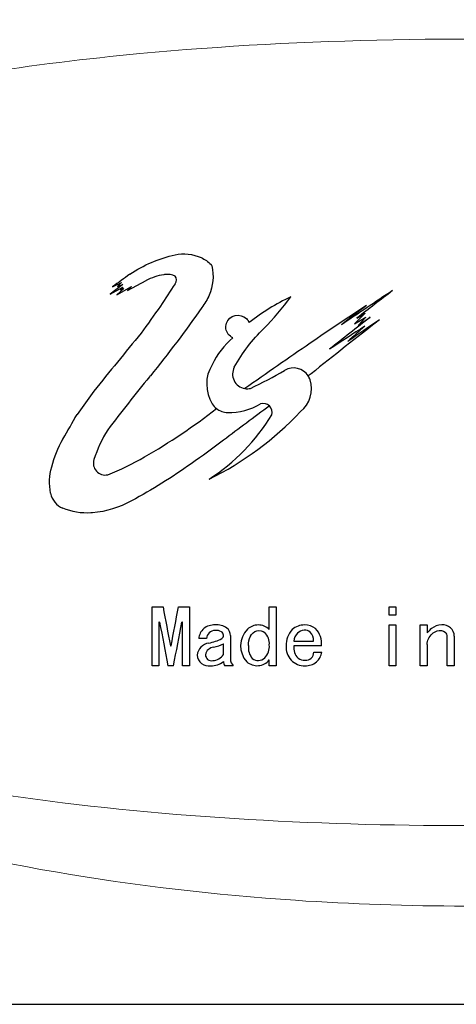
# Model space of a CAD drawing. Header units: millimetres. Extents: x -201 to 202, y 143 to 428.
# Tile 6 of 9: x 145 to 158, y 382 to 411. Entities that reach past the tile are written whole.
import ezdxf

# ---------------------------------------------------------------- set-up
doc = ezdxf.new("R2010")
doc.units = ezdxf.units.MM
doc.header["$LTSCALE"] = 0.25
doc.layers.add('CABLE TAG (BLUE)', color=7, linetype='Continuous', lineweight=20)
doc.layers.add('FORM', color=7, linetype='Continuous')

msp = doc.modelspace()

# ---------------------------------------------------------------- linework, layer by layer
at = {"layer": 'CABLE TAG (BLUE)', "lineweight": 25}
for p, q in [((147.7834, 403.022), (148.0404, 403.1434)), ((148.0404, 403.1434), (147.9228, 403.0319)), ((148.2221, 402.906), (148.7707, 403.2016)), ((148.0818, 403.0887), (147.7077, 402.8035)), ((147.7077, 402.8035), (148.0818, 403.006)), ((147.9076, 402.7834), (148.3428, 403.0319)), ((148.1152, 402.9641), (147.9076, 402.7834)), ((147.9228, 403.0319), (148.0818, 403.0887)), ((148.0818, 403.006), (148.0156, 402.9284)), ((148.0156, 402.9284), (148.1152, 402.9641)), ((148.3428, 403.0319), (148.2221, 402.906)), ((155.249, 402.2362), (154.9322, 401.9272)), ((154.9322, 401.9272), (155.2656, 402.1221)), ((155.0049, 402.094), (155.249, 402.2362)), ((155.2656, 402.1221), (155.0359, 401.876)), ((155.0359, 401.876), (155.3995, 402.1221)), ((153.6502, 400.4484), (153.5652, 400.3829)), ((147.2306, 399.9348), (146.7326, 399.2468)), ((148.9469, 393.5541), (149.2751, 393.5541)), ((148.9469, 391.8167), (148.9469, 393.554)), ((149.7264, 393.5541), (150.0546, 393.5541)), ((150.0546, 393.5541), (150.0546, 391.8167)), ((152.4138, 392.8869), (152.4138, 393.554)), ((152.4138, 393.554), (152.6189, 393.554)), ((152.6189, 393.554), (152.6189, 391.8167)), ((155.9525, 393.554), (156.1576, 393.554)), ((155.9525, 393.3142), (155.9525, 393.554)), ((156.1576, 393.554), (156.1576, 393.3142)), ((156.1576, 393.3142), (155.9525, 393.3142)), ((149.1725, 393.1041), (149.152, 393.1041)), ((149.152, 393.1041), (149.152, 391.8167)), ((149.8495, 393.1041), (149.829, 393.1041)), ((149.8495, 391.8167), (149.8495, 393.1041)), ((155.9525, 391.8167), (155.9525, 393.0224)), ((155.9525, 393.0224), (156.1576, 393.0224)), ((156.1576, 393.0224), (156.1576, 391.8167)), ((156.8756, 391.8167), (156.8756, 393.0224)), ((156.8756, 393.0224), (157.0807, 393.0224)), ((157.0807, 393.0224), (157.0807, 392.788)), ((151.265, 392.7075), (151.265, 392.0139)), ((157.6757, 391.8167), (157.6757, 392.6718)), ((157.8808, 392.6896), (157.8808, 391.8167)), ((149.4905, 392.406), (149.511, 392.406)), ((150.5572, 392.6184), (150.3316, 392.6184)), ((151.0598, 392.1524), (151.0598, 392.4677)), ((153.142, 392.5473), (153.7164, 392.5473)), ((153.9523, 392.406), (153.142, 392.406)), ((157.0807, 392.4413), (157.0807, 391.8167)), ((153.7267, 392.2221), (153.9626, 392.2221)), ((149.152, 391.8167), (148.9469, 391.8167)), ((149.5828, 391.8167), (149.4187, 391.8167)), ((150.0546, 391.8167), (149.8495, 391.8167)), ((151.347, 391.8167), (151.1008, 391.8167)), ((152.4138, 391.8167), (152.4138, 391.9881)), ((152.6189, 391.8167), (152.4138, 391.8167)), ((156.1576, 391.8167), (155.9525, 391.8167)), ((157.0807, 391.8167), (156.8756, 391.8167)), ((157.8808, 391.8167), (157.6757, 391.8167))]:
    msp.add_line(p, q, dxfattribs=at)
at = {"layer": 'CABLE TAG (BLUE)', "lineweight": 18}
for p, q in [((147.7834, 403.022), (148.0404, 403.1434)), ((148.0404, 403.1434), (147.9228, 403.0319)), ((148.2221, 402.906), (148.7707, 403.2016)), ((148.0818, 403.0887), (147.7077, 402.8035)), ((147.7077, 402.8035), (148.0818, 403.006)), ((147.9076, 402.7834), (148.3428, 403.0319)), ((148.1152, 402.9641), (147.9076, 402.7834)), ((147.9228, 403.0319), (148.0818, 403.0887)), ((148.0818, 403.006), (148.0156, 402.9284)), ((148.0156, 402.9284), (148.1152, 402.9641)), ((148.3428, 403.0319), (148.2221, 402.906)), ((155.249, 402.2362), (154.9322, 401.9272)), ((154.9322, 401.9272), (155.2656, 402.1221)), ((155.0049, 402.094), (155.249, 402.2362)), ((155.2656, 402.1221), (155.0359, 401.876)), ((155.0359, 401.876), (155.3995, 402.1221)), ((153.6502, 400.4484), (153.5652, 400.3829)), ((147.2306, 399.9348), (146.7326, 399.2468)), ((148.9469, 393.5541), (149.2751, 393.5541)), ((148.9469, 391.8167), (148.9469, 393.554)), ((149.7264, 393.5541), (150.0546, 393.5541)), ((150.0546, 393.5541), (150.0546, 391.8167)), ((152.4138, 392.8869), (152.4138, 393.554)), ((152.4138, 393.554), (152.6189, 393.554)), ((152.6189, 393.554), (152.6189, 391.8167)), ((155.9525, 393.554), (156.1576, 393.554)), ((155.9525, 393.3142), (155.9525, 393.554)), ((156.1576, 393.554), (156.1576, 393.3142)), ((156.1576, 393.3142), (155.9525, 393.3142)), ((149.1725, 393.1041), (149.152, 393.1041)), ((149.152, 393.1041), (149.152, 391.8167)), ((149.8495, 393.1041), (149.829, 393.1041)), ((149.8495, 391.8167), (149.8495, 393.1041)), ((155.9525, 391.8167), (155.9525, 393.0224)), ((155.9525, 393.0224), (156.1576, 393.0224)), ((156.1576, 393.0224), (156.1576, 391.8167)), ((156.8756, 391.8167), (156.8756, 393.0224)), ((156.8756, 393.0224), (157.0807, 393.0224)), ((157.0807, 393.0224), (157.0807, 392.788)), ((151.265, 392.7075), (151.265, 392.0139)), ((157.6757, 391.8167), (157.6757, 392.6718)), ((157.8808, 392.6896), (157.8808, 391.8167)), ((149.4905, 392.406), (149.511, 392.406)), ((150.5572, 392.6184), (150.3316, 392.6184)), ((151.0598, 392.1524), (151.0598, 392.4677)), ((153.142, 392.5473), (153.7164, 392.5473)), ((153.9523, 392.406), (153.142, 392.406)), ((157.0807, 392.4413), (157.0807, 391.8167)), ((153.7267, 392.2221), (153.9626, 392.2221)), ((149.152, 391.8167), (148.9469, 391.8167)), ((149.5828, 391.8167), (149.4187, 391.8167)), ((150.0546, 391.8167), (149.8495, 391.8167)), ((151.347, 391.8167), (151.1008, 391.8167)), ((152.4138, 391.8167), (152.4138, 391.9881)), ((152.6189, 391.8167), (152.4138, 391.8167)), ((156.1576, 391.8167), (155.9525, 391.8167)), ((157.0807, 391.8167), (156.8756, 391.8167)), ((157.8808, 391.8167), (157.6757, 391.8167))]:
    msp.add_line(p, q, dxfattribs=at)
at = {"layer": 'CABLE TAG (BLUE)', "lineweight": 25}
for centre, radius, start, end in [((203.8972, 325.6114), 95.6094, 125.56311, 125.9378), ((149.5011, 403.2214), 0.1681, 318.70712, 41.29288), ((225.1853, 353.7367), 90.2594, 146.837118, 147.340582), ((237.4776, 279.7302), 147.6537, 123.465611, 124.168814), ((231.9294, 303.5462), 125.0162, 127.366335, 127.974881), ((155.9903, 396.6169), 6.7791, 115.69934, 127.97293), ((238.9385, 337.3196), 110.8824, 144.031923, 144.537865), ((196.4209, 339.5944), 75.1358, 123.193143, 124.720463), ((230.3508, 305.2874), 122.797, 127.682486, 128.11798), ((271.3646, 253.3023), 188.4374, 127.876034, 128.659246), ((253.959, 275.7711), 160.2453, 127.955834, 128.504974), ((248.2186, 265.1112), 165.2734, 124.052849, 124.446316), ((268.3839, 228.1242), 207.3282, 123.075681, 123.420086), ((241.9905, 304.7694), 130.2001, 131.783814, 132.080148), ((290.3361, 284.9993), 183.5466, 140.540305, 141.230224), ((152.8966, 399.6698), 2.4139, 130.17499, 154.32176), ((311.4738, 171.4595), 278.8663, 124.474231, 124.958152), ((151.6825, 400.1413), 1.1199, 149.13808, 211.42869), ((151.7598, 400.4369), 0.4328, 151.30225, 260.65497), ((146.2841, 411.7577), 12.9992, 295.40555, 300.42453), ((153.1301, 400.1035), 0.5171, 32.71323, 120.60753), ((152.8069, 400.0026), 0.855, 307.99399, 18.32508), ((153.1237, 400.1031), 0.5227, 18.7875, 32.37024), ((151.7616, 400.4425), 0.4384, 260.54853, 283.1115), ((151.1733, 399.8297), 0.523, 211.38321, 232.06211), ((151.1768, 399.8306), 0.5259, 231.83439, 270.68364), ((151.223, 401.1541), 1.8498, 268.76187, 300.31518), ((152.237, 399.3051), 0.2647, 46.34599, 107.6579), ((152.2303, 399.3019), 0.2708, 346.16714, 45.81865), ((146.3863, 405.8883), 9.5544, 296.42151, 316.64283), ((147.2492, 402.4879), 6.1698, 303.31305, 328.20489), ((151.2252, 396.5934), 4.206, 148.50509, 161.75563), ((147.5608, 397.8017), 0.3475, 161.80239, 282.97464), ((146.5429, 397.0304), 0.604, 190.77968, 247.90182), ((272.609, 416.1007), 125.3779, 190.359829, 190.893611), ((27.5117, 415.8913), 124.2392, 349.103657, 349.642317), ((258.0032, 413.2469), 110.6791, 190.485843, 191.16438), ((40.2264, 413.3938), 111.4648, 348.83836, 349.512125), ((150.7859, 392.5267), 0.4964, 86.79324, 128.74644), ((150.8609, 392.4869), 0.5376, 55.88407, 95.04042), ((150.9759, 392.7111), 0.2891, 359.31509, 49.82207), ((152.0901, 392.548), 0.4744, 90.55333, 132.83769), ((152.0835, 392.5522), 0.4702, 45.38019, 89.75145), ((153.4502, 392.4782), 0.5443, 88.96983, 131.33605), ((153.4606, 392.504), 0.5183, 52.25302, 90.07179), ((157.4976, 392.5714), 0.4512, 88.22469, 130.6138), ((157.546, 392.6893), 0.3348, 0.08168, 95.89839), ((150.7441, 392.6006), 0.4129, 130.63997, 177.53271), ((150.8057, 392.6114), 0.2486, 88.17291, 178.39537), ((150.8429, 392.5181), 0.3431, 63.07005, 94.89144), ((150.9346, 392.7177), 0.1238, 306.661, 59.05223), ((152.2605, 392.4054), 0.6954, 135.14695, 222.40317), ((151.9503, 392.4696), 0.4649, 355.41695, 44.76478), ((153.5297, 392.4557), 0.6154, 135.51033, 184.62581), ((153.5026, 392.5263), 0.3612, 135.58924, 176.6593), ((153.4777, 392.5295), 0.3415, 96.42984, 133.0521), ((153.4545, 392.6105), 0.2588, 49.04728, 93.32432), ((153.4292, 392.5906), 0.2905, 351.43392, 47.85207), ((153.3695, 392.4898), 0.5888, 351.82064, 46.07655), ((157.9078, 392.1025), 1.0742, 130.94398, 140.34442), ((157.5034, 392.674), 0.1723, 359.27494, 50.00465), ((150.6879, 392.0793), 0.4104, 98.25472, 173.40646), ((150.7884, 392.0963), 0.2662, 93.4009, 169.73576), ((150.2864, 394.0712), 1.6224, 282.19082, 296.42861), ((150.3958, 393.8296), 1.5151, 284.40282, 295.99496), ((152.297, 392.3531), 0.5025, 172.9421, 219.83602), ((151.93, 392.3853), 0.4861, 316.13361, 5.56545), ((153.4449, 392.3478), 0.5317, 173.70895, 272.73711), ((153.5587, 392.3423), 0.4215, 171.30518, 225.85249), ((150.6284, 392.1628), 0.35, 185.97608, 278.52795), ((150.7015, 392.1413), 0.1751, 179.18827, 283.3147), ((150.7299, 392.3611), 0.3904, 271.75688, 327.69397), ((153.493, 392.2122), 0.2339, 264.409, 2.40995), ((153.5008, 392.2763), 0.465, 311.47465, 353.30003), ((150.6978, 392.3899), 0.5735, 268.25028, 309.13719), ((151.2244, 391.9269), 0.1656, 173.70192, 221.73599), ((151.563, 392.0222), 0.2981, 181.58838, 223.58465), ((152.0557, 392.282), 0.4633, 228.22577, 320.6246), ((152.0858, 392.2534), 0.2826, 231.82815, 313.52767), ((153.45, 392.2894), 0.3106, 233.469, 273.74502), ((153.49, 392.3271), 0.5108, 267.78198, 308.60256)]:
    msp.add_arc(centre, radius, start, end, dxfattribs=at)
at = {"layer": 'CABLE TAG (BLUE)', "lineweight": 18}
for centre, radius, start, end in [((203.8972, 325.6114), 95.6094, 125.56311, 125.9378), ((149.5011, 403.2214), 0.1681, 318.70712, 41.29288), ((225.1853, 353.7367), 90.2594, 146.837118, 147.340582), ((237.4776, 279.7302), 147.6537, 123.465611, 124.168814), ((231.9294, 303.5462), 125.0162, 127.366335, 127.974881), ((155.9903, 396.6169), 6.7791, 115.69934, 127.97293), ((238.9385, 337.3196), 110.8824, 144.031923, 144.537865), ((196.4209, 339.5944), 75.1358, 123.193143, 124.720463), ((230.3508, 305.2874), 122.797, 127.682486, 128.11798), ((271.3646, 253.3023), 188.4374, 127.876034, 128.659246), ((253.959, 275.7711), 160.2453, 127.955834, 128.504974), ((248.2186, 265.1112), 165.2734, 124.052849, 124.446316), ((268.3839, 228.1242), 207.3282, 123.075681, 123.420086), ((241.9905, 304.7694), 130.2001, 131.783814, 132.080148), ((290.3361, 284.9993), 183.5466, 140.540305, 141.230224), ((152.8966, 399.6698), 2.4139, 130.17499, 154.32176), ((311.4738, 171.4595), 278.8663, 124.474231, 124.958152), ((151.6825, 400.1413), 1.1199, 149.13808, 211.42869), ((151.7598, 400.4369), 0.4328, 151.30225, 260.65497), ((146.2841, 411.7577), 12.9992, 295.40555, 300.42453), ((153.1301, 400.1035), 0.5171, 32.71323, 120.60753), ((152.8069, 400.0026), 0.855, 307.99399, 18.32508), ((153.1237, 400.1031), 0.5227, 18.7875, 32.37024), ((151.7616, 400.4425), 0.4384, 260.54853, 283.1115), ((151.1733, 399.8297), 0.523, 211.38321, 232.06211), ((151.1768, 399.8306), 0.5259, 231.83439, 270.68364), ((151.223, 401.1541), 1.8498, 268.76187, 300.31518), ((152.237, 399.3051), 0.2647, 46.34599, 107.6579), ((152.2303, 399.3019), 0.2708, 346.16714, 45.81865), ((146.3863, 405.8883), 9.5544, 296.42151, 316.64283), ((147.2492, 402.4879), 6.1698, 303.31305, 328.20489), ((151.2252, 396.5934), 4.206, 148.50509, 161.75563), ((147.5608, 397.8017), 0.3475, 161.80239, 282.97464), ((146.5429, 397.0304), 0.604, 190.77968, 247.90182), ((272.609, 416.1007), 125.3779, 190.359829, 190.893611), ((27.5117, 415.8913), 124.2392, 349.103657, 349.642317), ((258.0032, 413.2469), 110.6791, 190.485843, 191.16438), ((40.2264, 413.3938), 111.4648, 348.83836, 349.512125), ((150.7859, 392.5267), 0.4964, 86.79324, 128.74644), ((150.8609, 392.4869), 0.5376, 55.88407, 95.04042), ((150.9759, 392.7111), 0.2891, 359.31509, 49.82207), ((152.0901, 392.548), 0.4744, 90.55333, 132.83769), ((152.0835, 392.5522), 0.4702, 45.38019, 89.75145), ((153.4502, 392.4782), 0.5443, 88.96983, 131.33605), ((153.4606, 392.504), 0.5183, 52.25302, 90.07179), ((157.4976, 392.5714), 0.4512, 88.22469, 130.6138), ((157.546, 392.6893), 0.3348, 0.08168, 95.89839), ((150.7441, 392.6006), 0.4129, 130.63997, 177.53271), ((150.8057, 392.6114), 0.2486, 88.17291, 178.39537), ((150.8429, 392.5181), 0.3431, 63.07005, 94.89144), ((150.9346, 392.7177), 0.1238, 306.661, 59.05223), ((152.2605, 392.4054), 0.6954, 135.14695, 222.40317), ((151.9503, 392.4696), 0.4649, 355.41695, 44.76478), ((153.5297, 392.4557), 0.6154, 135.51033, 184.62581), ((153.5026, 392.5263), 0.3612, 135.58924, 176.6593), ((153.4777, 392.5295), 0.3415, 96.42984, 133.0521), ((153.4545, 392.6105), 0.2588, 49.04728, 93.32432), ((153.4292, 392.5906), 0.2905, 351.43392, 47.85207), ((153.3695, 392.4898), 0.5888, 351.82064, 46.07655), ((157.9078, 392.1025), 1.0742, 130.94398, 140.34442), ((157.5034, 392.674), 0.1723, 359.27494, 50.00465), ((150.6879, 392.0793), 0.4104, 98.25472, 173.40646), ((150.7884, 392.0963), 0.2662, 93.4009, 169.73576), ((150.2864, 394.0712), 1.6224, 282.19082, 296.42861), ((150.3958, 393.8296), 1.5151, 284.40282, 295.99496), ((152.297, 392.3531), 0.5025, 172.9421, 219.83602), ((151.93, 392.3853), 0.4861, 316.13361, 5.56545), ((153.4449, 392.3478), 0.5317, 173.70895, 272.73711), ((153.5587, 392.3423), 0.4215, 171.30518, 225.85249), ((150.6284, 392.1628), 0.35, 185.97608, 278.52795), ((150.7015, 392.1413), 0.1751, 179.18827, 283.3147), ((150.7299, 392.3611), 0.3904, 271.75688, 327.69397), ((153.493, 392.2122), 0.2339, 264.409, 2.40995), ((153.5008, 392.2763), 0.465, 311.47465, 353.30003), ((150.6978, 392.3899), 0.5735, 268.25028, 309.13719), ((151.2244, 391.9269), 0.1656, 173.70192, 221.73599), ((151.563, 392.0222), 0.2981, 181.58838, 223.58465), ((152.0557, 392.282), 0.4633, 228.22577, 320.6246), ((152.0858, 392.2534), 0.2826, 231.82815, 313.52767), ((153.45, 392.2894), 0.3106, 233.469, 273.74502), ((153.49, 392.3271), 0.5108, 267.78198, 308.60256)]:
    msp.add_arc(centre, radius, start, end, dxfattribs=at)
at = {"layer": 'CABLE TAG (BLUE)'}
for points, knots in [([(158.2043, 412.7156), (153.0614, 412.7134), (147.8712, 412.2068), (139.1904, 410.2142), (135.1862, 408.8906), (129.4001, 405.4516), (126.6325, 403.184), (125.8911, 400.2141)], [5.6003084, 5.6003084, 5.6003084, 5.6003084, 7.9254145, 7.9254145, 9.6774696, 9.6774696, 10.9998668, 10.9998668, 10.9998668, 10.9998668]), ([(188.0347, 400.2141), (188.0231, 400.2642), (187.7504, 401.3907), (187.1832, 402.4306), (185.3955, 404.6531), (183.84, 405.7185), (180.0638, 407.6023), (177.5848, 408.3195), (171.4496, 409.6229), (167.3489, 410.0272), (158.7008, 410.447), (153.4397, 410.3669), (145.445, 409.6158), (142.1912, 409.1425), (137.045, 407.7753), (134.9005, 407.0074), (131.4083, 404.9334), (129.9475, 403.6617), (128.7409, 401.4204), (128.5158, 400.8263), (128.3755, 400.2141)], [0.01035204, 0.01035204, 0.01035204, 0.01035204, 0.01141096, 0.03423289, 0.03423289, 0.07201313, 0.07201313, 0.12491301, 0.12491301, 0.20567559, 0.20567559, 0.30946049, 0.30946049, 0.37654152, 0.37654152, 0.42356393, 0.42356393, 0.46458948, 0.46458948, 0.47834761, 0.47834761, 0.47834761, 0.47834761]), ([(125.8908, 397.2141), (126.4248, 395.0908), (128.0323, 393.2721), (132.5272, 389.8123), (136.0149, 388.3469), (143.655, 385.975), (148.463, 385.2011), (154.8562, 384.7705), (156.5308, 384.7134), (158.2043, 384.7128)], [11.4633396, 11.4633396, 11.4633396, 11.4633396, 12.5062175, 12.5062175, 14.0513399, 14.0513399, 16.2097838, 16.2097838, 16.9744391, 16.9744391, 16.9744391, 16.9744391]), ([(128.375, 397.2141), (128.8083, 395.3247), (130.0202, 393.766), (133.1116, 391.3014), (135.1197, 390.3832), (139.967, 388.7391), (143.2134, 388.1462), (150.725, 387.2222), (155.4689, 387.0361), (164.0098, 387.1664), (168.3905, 387.4515), (175.1876, 388.53), (178.0568, 389.1712), (182.493, 390.9387), (184.3894, 391.9716), (186.8837, 394.4576), (187.6965, 395.7496), (188.0336, 397.2141)], [0.50033028, 0.50033028, 0.50033028, 0.50033028, 0.54308094, 0.54308094, 0.58893761, 0.58893761, 0.65818618, 0.65818618, 0.75761553, 0.75761553, 0.84813874, 0.84813874, 0.91060622, 0.91060622, 0.95517612, 0.95517612, 0.98889495, 0.98889495, 0.98889495, 0.98889495])]:
    msp.add_open_spline(points, degree=3, knots=knots, dxfattribs=at)
at = {"layer": 'CABLE TAG (BLUE)', "lineweight": 25}
for points, knots in [([(148.2908, 403.3873), (148.6965, 403.6672), (149.149, 403.8581), (149.8782, 404.0193), (150.2953, 403.9809), (150.6075, 403.761), (150.6924, 403.68)], [0, 0, 0, 0, 1, 1, 1.524008, 1.7616449, 1.7616449, 1.7616449, 1.7616449]), ([(150.6928, 403.6796), (150.7042, 403.6688), (150.7125, 403.6547), (150.7854, 403.3389), (150.7346, 402.908), (150.5079, 402.518), (150.4201, 402.408)], [0, 0, 0, 0, 0.9889197, 0.9889197, 20.7019194, 29.7443482, 29.7443482, 29.7443482, 29.7443482]), ([(149.6275, 403.3324), (149.538, 403.3771), (149.4201, 403.3949), (149.1276, 403.3521), (148.9334, 403.2888), (148.7707, 403.2016)], [0, 0, 0, 0, 1, 1.1167322, 2.9167356, 2.9167356, 2.9167356, 2.9167356]), ([(151.3802, 400.6447), (151.6208, 401.0757), (151.9071, 401.4487), (152.5379, 402.0679), (152.8134, 402.3904), (153.0505, 402.7255)], [0, 0, 0, 0, 1, 1, 1.8437753, 1.8437753, 1.8437753, 1.8437753]), ([(150.4201, 402.408), (149.9396, 401.718), (149.4257, 401.0353), (148.4601, 399.8568), (148.0402, 399.3207), (147.6388, 398.7907)], [0, 0, 0, 0, 1, 1.0158545, 1.8009986, 1.8009986, 1.8009986, 1.8009986]), ([(151.3394, 401.5142), (151.2847, 401.5374), (151.1418, 401.6556), (151.1083, 401.8253), (151.2256, 402.1829), (151.5545, 402.2549), (151.7756, 402.0422), (151.7997, 402.0055), (151.8192, 401.9609)], [0, 0, 0, 0, 0.12389318, 0.37167954, 0.37167954, 0.89546486, 0.89546486, 0.99999986, 0.99999986, 0.99999986, 0.99999986]), ([(152.4193, 399.4963), (151.964, 399.1629), (151.1918, 398.5823), (149.875, 397.6003), (148.9501, 397.0219), (147.9863, 396.4933), (147.5749, 396.3687), (146.8793, 396.3141), (146.5733, 396.3644), (146.3157, 396.4708)], [0.0000011, 0.0000011, 0.0000011, 0.0000011, 1.0102985, 1.7226771, 2.9727554, 2.9727554, 3.7065267, 3.7388752, 4.2373446, 4.2373446, 4.2373446, 4.2373446]), ([(147.6388, 397.463), (148.0112, 397.6083), (148.3757, 397.7895), (149.461, 398.4118), (150.1759, 398.8917), (150.8517, 399.417)], [0, 0, 0, 0, 1.1543793, 1.1543793, 3.5814679, 3.5814679, 3.5814679, 3.5814679]), ([(145.9496, 396.9174), (145.8994, 397.1807), (145.9153, 397.4416), (146.0573, 397.9918), (146.1677, 398.2605), (146.4547, 398.7616), (146.5936, 399.0042), (146.7326, 399.2468)], [0, 0, 0, 0, 1.0774078, 1.0774078, 2.3189238, 2.3189238, 3.4857137, 3.4857137, 3.4857137, 3.4857137]), ([(151.7983, 392.4148), (151.7983, 392.5085), (151.8215, 392.6892), (152.0252, 392.8962), (152.2176, 392.8518), (152.2804, 392.797)], [0.0013756, 0.0013756, 0.0013756, 0.0013756, 0.688726, 1.3128306, 1.8966329, 1.8966329, 1.8966329, 1.8966329]), ([(157.0807, 392.4414), (157.0807, 392.5672), (157.1522, 392.7226), (157.3925, 392.8809), (157.5507, 392.8613), (157.6141, 392.806)], [0.0019055, 0.0019055, 0.0019055, 0.0019055, 1.0130926, 1.4393228, 2.0793021, 2.0793021, 2.0793021, 2.0793021])]:
    msp.add_open_spline(points, degree=3, knots=knots, dxfattribs=at)
at = {"layer": 'CABLE TAG (BLUE)', "lineweight": 18}
for points, knots in [([(148.2908, 403.3873), (148.6965, 403.6672), (149.149, 403.8581), (149.8782, 404.0193), (150.2953, 403.9809), (150.6075, 403.761), (150.6924, 403.68)], [0, 0, 0, 0, 1, 1, 1.524008, 1.7616449, 1.7616449, 1.7616449, 1.7616449]), ([(150.6928, 403.6796), (150.7042, 403.6688), (150.7125, 403.6547), (150.7854, 403.3389), (150.7346, 402.908), (150.5079, 402.518), (150.4201, 402.408)], [0, 0, 0, 0, 0.9889197, 0.9889197, 20.7019194, 29.7443482, 29.7443482, 29.7443482, 29.7443482]), ([(149.6275, 403.3324), (149.538, 403.3771), (149.4201, 403.3949), (149.1276, 403.3521), (148.9334, 403.2888), (148.7707, 403.2016)], [0, 0, 0, 0, 1, 1.1167322, 2.9167356, 2.9167356, 2.9167356, 2.9167356]), ([(151.3802, 400.6447), (151.6208, 401.0757), (151.9071, 401.4487), (152.5379, 402.0679), (152.8134, 402.3904), (153.0505, 402.7255)], [0, 0, 0, 0, 1, 1, 1.8437753, 1.8437753, 1.8437753, 1.8437753]), ([(150.4201, 402.408), (149.9396, 401.718), (149.4257, 401.0353), (148.4601, 399.8568), (148.0402, 399.3207), (147.6388, 398.7907)], [0, 0, 0, 0, 1, 1.0158545, 1.8009986, 1.8009986, 1.8009986, 1.8009986]), ([(151.3394, 401.5142), (151.2847, 401.5374), (151.1418, 401.6556), (151.1083, 401.8253), (151.2256, 402.1829), (151.5545, 402.2549), (151.7756, 402.0422), (151.7997, 402.0055), (151.8192, 401.9609)], [0, 0, 0, 0, 0.12389318, 0.37167954, 0.37167954, 0.89546486, 0.89546486, 0.99999986, 0.99999986, 0.99999986, 0.99999986]), ([(152.4193, 399.4963), (151.964, 399.1629), (151.1918, 398.5823), (149.875, 397.6003), (148.9501, 397.0219), (147.9863, 396.4933), (147.5749, 396.3687), (146.8793, 396.3141), (146.5733, 396.3644), (146.3157, 396.4708)], [0.0000011, 0.0000011, 0.0000011, 0.0000011, 1.0102985, 1.7226771, 2.9727554, 2.9727554, 3.7065267, 3.7388752, 4.2373446, 4.2373446, 4.2373446, 4.2373446]), ([(147.6388, 397.463), (148.0112, 397.6083), (148.3757, 397.7895), (149.461, 398.4118), (150.1759, 398.8917), (150.8517, 399.417)], [0, 0, 0, 0, 1.1543793, 1.1543793, 3.5814679, 3.5814679, 3.5814679, 3.5814679]), ([(145.9496, 396.9174), (145.8994, 397.1807), (145.9153, 397.4416), (146.0573, 397.9918), (146.1677, 398.2605), (146.4547, 398.7616), (146.5936, 399.0042), (146.7326, 399.2468)], [0, 0, 0, 0, 1.0774078, 1.0774078, 2.3189238, 2.3189238, 3.4857137, 3.4857137, 3.4857137, 3.4857137]), ([(151.7983, 392.4148), (151.7983, 392.5085), (151.8215, 392.6892), (152.0252, 392.8962), (152.2176, 392.8518), (152.2804, 392.797)], [0.0013756, 0.0013756, 0.0013756, 0.0013756, 0.688726, 1.3128306, 1.8966329, 1.8966329, 1.8966329, 1.8966329]), ([(157.0807, 392.4414), (157.0807, 392.5672), (157.1522, 392.7226), (157.3925, 392.8809), (157.5507, 392.8613), (157.6141, 392.806)], [0.0019055, 0.0019055, 0.0019055, 0.0019055, 1.0130926, 1.4393228, 2.0793021, 2.0793021, 2.0793021, 2.0793021])]:
    msp.add_open_spline(points, degree=3, knots=knots, dxfattribs=at)
at = {"layer": 'FORM'}
msp.add_lwpolyline([(196.4784, 422.7158), (119.3906, 422.7158), (119.3906, 381.8089), (196.4784, 381.8089)], close=True, dxfattribs=at)

doc.saveas('drawing.dxf')
